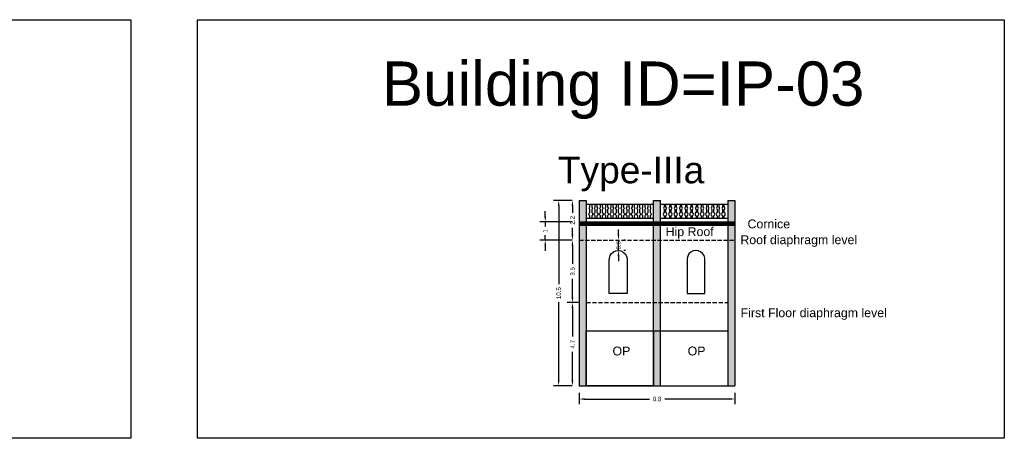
# Model space of a CAD drawing. Header units: metres. Extents: x 3416658 to 3417184, y -6712896 to -6712690.
# Tile 22 of 58: x 3416743 to 3416799, y -6712714 to -6712690. Entities that reach past the tile are written whole.
import ezdxf

# ---------------------------------------------------------------- set-up
doc = ezdxf.new("R2010")
doc.units = ezdxf.units.M
doc.linetypes.add('ACAD_ISO02W100', pattern=[15, 12, -3])
doc.layers.add('Dotted', color=7, linetype='ACAD_ISO02W100', plot=False)
doc.styles.get("Standard").update_dxf_attribs({"font": 'arial.ttf'})
doc.dimstyles.new('ISO-25', dxfattribs={"dimtxt": 0.25, "dimasz": 0.3, "dimexe": 0.3, "dimexo": 0.4, "dimgap": 0.2, "dimtad": 0, "dimdec": 1, "dimdsep": 46, "dimtxsty": 'Standard', "dimcen": 2.5, "dimadec": 0, "dimazin": 0, "dimtfac": 1, "dimtdec": 1, "dimtmove": 0, "dimatfit": 3, "dimfxl": 1, "dimarcsym": 0})

# ---------------------------------------------------------------- blocks, each defined once
blk = doc.blocks.new('*D18')
at = {"color": 0, "lineweight": -2, "transparency": 16777216}
for p, q in [((3416774.362, -6712700.3), (3416774.076, -6712700.3)), ((3416774.376, -6712700.6), (3416774.376, -6712700.991)), ((3416774.376, -6712702.239), (3416774.376, -6712701.848)), ((3416774.362, -6712702.539), (3416774.076, -6712702.539))]:
    blk.add_line(p, q, dxfattribs=at)
at = {"color": 0, "transparency": 16777216}
for points in [[(3416774.326, -6712700.6), (3416774.426, -6712700.6), (3416774.376, -6712700.3)], [(3416774.326, -6712702.239), (3416774.426, -6712702.239), (3416774.376, -6712702.539)]]:
    blk.add_solid(points, dxfattribs=at)
at = {"layer": 'Defpoints', "color": 0, "transparency": 16777216}
for p in [(3416774.376, -6712700.3), (3416774.762, -6712700.3), (3416774.762, -6712702.539)]:
    blk.add_point(p, dxfattribs=at)
at = {"color": 0, "transparency": 16777216, "insert": (3416774.376, -6712701.419), "char_height": 0.25, "attachment_point": 5, "rotation": 90}
blk.add_mtext('2.2', dxfattribs=at)
blk = doc.blocks.new('*D19')
at = {"color": 0, "lineweight": -2, "transparency": 16777216}
for p, q in [((3416774.762, -6712711.17), (3416774.762, -6712711.818)), ((3416775.062, -6712711.518), (3416778.734, -6712711.518)), ((3416783.262, -6712711.518), (3416779.59, -6712711.518)), ((3416783.562, -6712711.17), (3416783.562, -6712711.818))]:
    blk.add_line(p, q, dxfattribs=at)
at = {"color": 0, "transparency": 16777216}
for points in [[(3416775.062, -6712711.468), (3416775.062, -6712711.568), (3416774.762, -6712711.518)], [(3416783.262, -6712711.468), (3416783.262, -6712711.568), (3416783.562, -6712711.518)]]:
    blk.add_solid(points, dxfattribs=at)
at = {"layer": 'Defpoints', "color": 0, "transparency": 16777216}
for p in [(3416774.762, -6712710.77), (3416783.562, -6712710.77), (3416783.562, -6712711.518)]:
    blk.add_point(p, dxfattribs=at)
at = {"color": 0, "transparency": 16777216, "insert": (3416779.162, -6712711.518), "char_height": 0.25, "attachment_point": 5}
blk.add_mtext('8.8', dxfattribs=at)
blk = doc.blocks.new('*D20')
at = {"color": 0, "lineweight": -2, "transparency": 16777216}
for p, q in [((3416774.362, -6712700.3), (3416773.299, -6712700.3)), ((3416773.599, -6712700.6), (3416773.599, -6712705.021)), ((3416773.599, -6712710.47), (3416773.599, -6712706.049)), ((3416774.362, -6712710.77), (3416773.299, -6712710.77))]:
    blk.add_line(p, q, dxfattribs=at)
at = {"color": 0, "transparency": 16777216}
for points in [[(3416773.549, -6712700.6), (3416773.649, -6712700.6), (3416773.599, -6712700.3)], [(3416773.549, -6712710.47), (3416773.649, -6712710.47), (3416773.599, -6712710.77)]]:
    blk.add_solid(points, dxfattribs=at)
at = {"layer": 'Defpoints', "color": 0, "transparency": 16777216}
for p in [(3416773.599, -6712700.3), (3416774.762, -6712700.3), (3416774.762, -6712710.77)]:
    blk.add_point(p, dxfattribs=at)
at = {"color": 0, "transparency": 16777216, "insert": (3416773.599, -6712705.535), "char_height": 0.25, "attachment_point": 5, "rotation": 90}
blk.add_mtext('10.5', dxfattribs=at)
blk = doc.blocks.new('*D21')
at = {"color": 0, "lineweight": -2, "transparency": 16777216}
for p, q in [((3416774.762, -6712706.073), (3416774.076, -6712706.073)), ((3416774.376, -6712706.373), (3416774.376, -6712707.989)), ((3416774.376, -6712710.47), (3416774.376, -6712708.854)), ((3416774.362, -6712710.77), (3416774.076, -6712710.77))]:
    blk.add_line(p, q, dxfattribs=at)
at = {"color": 0, "transparency": 16777216}
for points in [[(3416774.326, -6712706.373), (3416774.426, -6712706.373), (3416774.376, -6712706.073)], [(3416774.326, -6712710.47), (3416774.426, -6712710.47), (3416774.376, -6712710.77)]]:
    blk.add_solid(points, dxfattribs=at)
at = {"layer": 'Defpoints', "color": 0, "transparency": 16777216}
for p in [(3416774.376, -6712706.073), (3416775.162, -6712706.073), (3416774.762, -6712710.77)]:
    blk.add_point(p, dxfattribs=at)
at = {"color": 0, "transparency": 16777216, "insert": (3416774.376, -6712708.421), "char_height": 0.25, "attachment_point": 5, "rotation": 90}
blk.add_mtext('4.7', dxfattribs=at)
blk = doc.blocks.new('*D22')
at = {"color": 0, "lineweight": -2, "transparency": 16777216}
for p, q in [((3416774.362, -6712702.539), (3416774.076, -6712702.539)), ((3416774.376, -6712702.839), (3416774.376, -6712703.877)), ((3416774.376, -6712705.773), (3416774.376, -6712704.734)), ((3416774.762, -6712706.073), (3416774.076, -6712706.073))]:
    blk.add_line(p, q, dxfattribs=at)
at = {"color": 0, "transparency": 16777216}
for points in [[(3416774.326, -6712702.839), (3416774.426, -6712702.839), (3416774.376, -6712702.539)], [(3416774.326, -6712705.773), (3416774.426, -6712705.773), (3416774.376, -6712706.073)]]:
    blk.add_solid(points, dxfattribs=at)
at = {"layer": 'Defpoints', "color": 0, "transparency": 16777216}
for p in [(3416774.376, -6712702.539), (3416774.762, -6712702.539), (3416775.162, -6712706.073)]:
    blk.add_point(p, dxfattribs=at)
at = {"color": 0, "transparency": 16777216, "insert": (3416774.376, -6712704.306), "char_height": 0.25, "attachment_point": 5, "rotation": 90}
blk.add_mtext('3.5', dxfattribs=at)
blk = doc.blocks.new('*D23')
at = {"color": 0, "lineweight": -2, "transparency": 16777216}
for p, q in [((3416776.98, -6712702.239), (3416776.98, -6712701.939)), ((3416776.98, -6712703.127), (3416776.98, -6712702.539)), ((3416777.38, -6712702.539), (3416777.28, -6712702.539)), ((3416777.38, -6712703.127), (3416777.28, -6712703.127)), ((3416776.98, -6712703.427), (3416776.98, -6712703.727))]:
    blk.add_line(p, q, dxfattribs=at)
at = {"color": 0, "transparency": 16777216}
for points in [[(3416776.93, -6712702.239), (3416777.03, -6712702.239), (3416776.98, -6712702.539)], [(3416776.93, -6712703.427), (3416777.03, -6712703.427), (3416776.98, -6712703.127)]]:
    blk.add_solid(points, dxfattribs=at)
at = {"layer": 'Defpoints', "color": 0, "transparency": 16777216}
for p in [(3416776.98, -6712702.539), (3416776.98, -6712702.539), (3416776.98, -6712703.127)]:
    blk.add_point(p, dxfattribs=at)
at = {"color": 0, "transparency": 16777216, "insert": (3416776.98, -6712702.833), "char_height": 0.25, "attachment_point": 5, "rotation": 90}
blk.add_mtext('0.6', dxfattribs=at)
blk = doc.blocks.new('*D118')
at = {"color": 0, "lineweight": -2, "transparency": 16777216}
for p, q in [((3416772.841, -6712701.2), (3416772.841, -6712700.9)), ((3416774.362, -6712701.5), (3416772.541, -6712701.5)), ((3416772.841, -6712701.5), (3416772.841, -6712701.773)), ((3416774.362, -6712702.539), (3416772.541, -6712702.539)), ((3416772.841, -6712702.539), (3416772.841, -6712702.265)), ((3416772.841, -6712702.839), (3416772.841, -6712703.139))]:
    blk.add_line(p, q, dxfattribs=at)
at = {"color": 0, "transparency": 16777216}
for points in [[(3416772.791, -6712701.2), (3416772.891, -6712701.2), (3416772.841, -6712701.5)], [(3416772.791, -6712702.839), (3416772.891, -6712702.839), (3416772.841, -6712702.539)]]:
    blk.add_solid(points, dxfattribs=at)
at = {"layer": 'Defpoints', "color": 0, "transparency": 16777216}
for p in [(3416772.841, -6712701.5), (3416774.762, -6712701.5), (3416774.762, -6712702.539)]:
    blk.add_point(p, dxfattribs=at)
at = {"color": 0, "transparency": 16777216, "insert": (3416772.841, -6712702.019), "char_height": 0.25, "attachment_point": 5, "rotation": 90}
blk.add_mtext('1', dxfattribs=at)

msp = doc.modelspace()

# ---------------------------------------------------------------- hatches: boundary and pattern name
h = msp.add_hatch(color=256)
h.dxf.hatch_style = 1
h.paths.add_polyline_path([(3416783.562, -6712702.539), (3416783.162, -6712702.539), (3416783.162, -6712706.67), (3416783.562, -6712706.67)])
h.paths.add_polyline_path([(3416783.562, -6712706.67), (3416783.162, -6712706.67), (3416783.162, -6712710.77), (3416783.562, -6712710.77)])
h.paths.add_polyline_path([(3416783.562, -6712701.7), (3416783.162, -6712701.7), (3416783.162, -6712702.539), (3416783.562, -6712702.539)])
h.paths.add_polyline_path([(3416783.562, -6712700.3), (3416783.162, -6712700.3), (3416783.162, -6712701.5), (3416783.562, -6712701.5)])
h.paths.add_polyline_path([(3416779.362, -6712701.7), (3416778.962, -6712701.7), (3416778.962, -6712702.539), (3416779.362, -6712702.539)])
h.paths.add_polyline_path([(3416779.362, -6712700.3), (3416778.962, -6712700.3), (3416778.962, -6712701.5), (3416779.362, -6712701.5)])
h.paths.add_polyline_path([(3416779.362, -6712702.539), (3416778.962, -6712702.539), (3416778.962, -6712706.67), (3416779.362, -6712706.67)])
h.paths.add_polyline_path([(3416779.362, -6712706.67), (3416778.962, -6712706.67), (3416778.962, -6712710.77), (3416779.362, -6712710.77)])
h.paths.add_polyline_path([(3416775.162, -6712706.67), (3416774.762, -6712706.67), (3416774.762, -6712710.77), (3416775.162, -6712710.77)])
h.paths.add_polyline_path([(3416775.162, -6712702.539), (3416774.762, -6712702.539), (3416774.762, -6712706.67), (3416775.162, -6712706.67)])
h.paths.add_polyline_path([(3416775.162, -6712701.7), (3416774.762, -6712701.7), (3416774.762, -6712702.539), (3416775.162, -6712702.539)])
h.paths.add_polyline_path([(3416775.162, -6712700.3), (3416774.762, -6712700.3), (3416774.762, -6712701.5), (3416775.162, -6712701.5)])
h = msp.add_hatch()
h.set_pattern_fill('ANSI32', color=256, scale=0.01)
h.set_pattern_definition([(45, (-10.36613, -1.5239), (-0.067351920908, 0.067351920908), []), (45, (-10.32123, -1.5239), (-0.067351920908, 0.067351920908), [])])
h.paths.add_polyline_path([(3416783.562, -6712701.7), (3416783.562, -6712701.5), (3416774.762, -6712701.5), (3416774.762, -6712701.7)])

# ---------------------------------------------------------------- linework, layer by layer
for p, q in [((3416774.762, -6712700.3), (3416774.762, -6712710.77)), ((3416775.162, -6712700.3), (3416775.162, -6712701.5)), ((3416783.162, -6712700.3), (3416783.162, -6712701.5)), ((3416783.562, -6712700.3), (3416783.562, -6712710.77)), ((3416775.162, -6712701.7), (3416775.162, -6712710.77)), ((3416783.162, -6712701.7), (3416783.162, -6712710.77)), ((3416775.162, -6712707.67), (3416783.162, -6712707.67)), ((3416774.762, -6712710.77), (3416783.562, -6712710.77))]:
    msp.add_line(p, q)
for points in [[(3416703.821, -6712690.082), (3416749.419, -6712690.082), (3416749.419, -6712713.738), (3416703.821, -6712713.738)], [(3416753.187, -6712690.082), (3416798.785, -6712690.082), (3416798.785, -6712713.738), (3416753.187, -6712713.738)], [(3416775.162, -6712707.67), (3416778.962, -6712707.67), (3416778.962, -6712710.77), (3416775.162, -6712710.77)]]:
    msp.add_lwpolyline(points, close=True)
for points in [[(3416774.762, -6712700.3), (3416775.162, -6712700.3)], [(3416778.962, -6712700.3), (3416779.362, -6712700.3)], [(3416778.962, -6712701.5), (3416778.962, -6712700.3)], [(3416779.362, -6712701.5), (3416779.362, -6712700.3)], [(3416783.162, -6712700.3), (3416783.562, -6712700.3)], [(3416775.162, -6712700.5), (3416778.962, -6712700.5)], [(3416779.362, -6712700.5), (3416783.162, -6712700.5)], [(3416774.762, -6712701.5), (3416783.562, -6712701.5)], [(3416775.162, -6712701.3), (3416778.962, -6712701.3)], [(3416779.362, -6712701.3), (3416783.162, -6712701.3)], [(3416774.762, -6712701.7), (3416783.562, -6712701.7)], [(3416778.962, -6712710.77), (3416778.962, -6712701.7)], [(3416779.362, -6712710.77), (3416779.362, -6712701.7)]]:
    msp.add_lwpolyline(points)
for points in [[(3416775.364, -6712701.3), (3416775.364, -6712701.17, -0.59952), (3416775.364, -6712700.983), (3416775.364, -6712700.803, -0.504557), (3416775.364, -6712700.668), (3416775.364, -6712700.5)], [(3416775.464, -6712700.5), (3416775.464, -6712700.668, -0.504557), (3416775.464, -6712700.803), (3416775.464, -6712700.983, -0.59952), (3416775.464, -6712701.17), (3416775.464, -6712701.3)], [(3416775.664, -6712701.3), (3416775.664, -6712701.17, -0.59952), (3416775.664, -6712700.983), (3416775.664, -6712700.803, -0.504557), (3416775.664, -6712700.668), (3416775.664, -6712700.5)], [(3416775.764, -6712700.5), (3416775.764, -6712700.668, -0.504557), (3416775.764, -6712700.803), (3416775.764, -6712700.983, -0.59952), (3416775.764, -6712701.17), (3416775.764, -6712701.3)], [(3416775.964, -6712701.3), (3416775.964, -6712701.17, -0.59952), (3416775.964, -6712700.983), (3416775.964, -6712700.803, -0.504557), (3416775.964, -6712700.668), (3416775.964, -6712700.5)], [(3416776.064, -6712700.5), (3416776.064, -6712700.668, -0.504557), (3416776.064, -6712700.803), (3416776.064, -6712700.983, -0.59952), (3416776.064, -6712701.17), (3416776.064, -6712701.3)], [(3416776.264, -6712701.3), (3416776.264, -6712701.17, -0.59952), (3416776.264, -6712700.983), (3416776.264, -6712700.803, -0.504557), (3416776.264, -6712700.668), (3416776.264, -6712700.5)], [(3416776.364, -6712700.5), (3416776.364, -6712700.668, -0.504557), (3416776.364, -6712700.803), (3416776.364, -6712700.983, -0.59952), (3416776.364, -6712701.17), (3416776.364, -6712701.3)], [(3416776.564, -6712701.3), (3416776.564, -6712701.17, -0.59952), (3416776.564, -6712700.983), (3416776.564, -6712700.803, -0.504557), (3416776.564, -6712700.668), (3416776.564, -6712700.5)], [(3416776.664, -6712700.5), (3416776.664, -6712700.668, -0.504557), (3416776.664, -6712700.803), (3416776.664, -6712700.983, -0.59952), (3416776.664, -6712701.17), (3416776.664, -6712701.3)], [(3416776.864, -6712701.3), (3416776.864, -6712701.17, -0.59952), (3416776.864, -6712700.983), (3416776.864, -6712700.803, -0.504557), (3416776.864, -6712700.668), (3416776.864, -6712700.5)], [(3416776.964, -6712700.5), (3416776.964, -6712700.668, -0.504557), (3416776.964, -6712700.803), (3416776.964, -6712700.983, -0.59952), (3416776.964, -6712701.17), (3416776.964, -6712701.3)], [(3416777.164, -6712701.3), (3416777.164, -6712701.17, -0.59952), (3416777.164, -6712700.983), (3416777.164, -6712700.803, -0.504557), (3416777.164, -6712700.668), (3416777.164, -6712700.5)], [(3416777.264, -6712700.5), (3416777.264, -6712700.668, -0.504557), (3416777.264, -6712700.803), (3416777.264, -6712700.983, -0.59952), (3416777.264, -6712701.17), (3416777.264, -6712701.3)], [(3416777.464, -6712701.3), (3416777.464, -6712701.17, -0.59952), (3416777.464, -6712700.983), (3416777.464, -6712700.803, -0.504557), (3416777.464, -6712700.668), (3416777.464, -6712700.5)], [(3416777.564, -6712700.5), (3416777.564, -6712700.668, -0.504557), (3416777.564, -6712700.803), (3416777.564, -6712700.983, -0.59952), (3416777.564, -6712701.17), (3416777.564, -6712701.3)], [(3416777.764, -6712701.3), (3416777.764, -6712701.17, -0.59952), (3416777.764, -6712700.983), (3416777.764, -6712700.803, -0.504557), (3416777.764, -6712700.668), (3416777.764, -6712700.5)], [(3416777.864, -6712700.5), (3416777.864, -6712700.668, -0.504557), (3416777.864, -6712700.803), (3416777.864, -6712700.983, -0.59952), (3416777.864, -6712701.17), (3416777.864, -6712701.3)], [(3416778.064, -6712701.3), (3416778.064, -6712701.17, -0.59952), (3416778.064, -6712700.983), (3416778.064, -6712700.803, -0.504557), (3416778.064, -6712700.668), (3416778.064, -6712700.5)], [(3416778.164, -6712700.5), (3416778.164, -6712700.668, -0.504557), (3416778.164, -6712700.803), (3416778.164, -6712700.983, -0.59952), (3416778.164, -6712701.17), (3416778.164, -6712701.3)], [(3416778.364, -6712701.3), (3416778.364, -6712701.17, -0.59952), (3416778.364, -6712700.983), (3416778.364, -6712700.803, -0.504557), (3416778.364, -6712700.668), (3416778.364, -6712700.5)], [(3416778.464, -6712700.5), (3416778.464, -6712700.668, -0.504557), (3416778.464, -6712700.803), (3416778.464, -6712700.983, -0.59952), (3416778.464, -6712701.17), (3416778.464, -6712701.3)], [(3416778.664, -6712701.3), (3416778.664, -6712701.17, -0.59952), (3416778.664, -6712700.983), (3416778.664, -6712700.803, -0.504557), (3416778.664, -6712700.668), (3416778.664, -6712700.5)], [(3416778.764, -6712700.5), (3416778.764, -6712700.668, -0.504557), (3416778.764, -6712700.803), (3416778.764, -6712700.983, -0.59952), (3416778.764, -6712701.17), (3416778.764, -6712701.3)], [(3416779.561, -6712700.5), (3416779.561, -6712700.668, 0.504557), (3416779.561, -6712700.803), (3416779.561, -6712700.983, 0.59952), (3416779.561, -6712701.17), (3416779.561, -6712701.3)], [(3416779.661, -6712701.3), (3416779.661, -6712701.17, 0.59952), (3416779.661, -6712700.983), (3416779.661, -6712700.803, 0.504557), (3416779.661, -6712700.668), (3416779.661, -6712700.5)], [(3416779.861, -6712700.5), (3416779.861, -6712700.668, 0.504557), (3416779.861, -6712700.803), (3416779.861, -6712700.983, 0.59952), (3416779.861, -6712701.17), (3416779.861, -6712701.3)], [(3416779.961, -6712701.3), (3416779.961, -6712701.17, 0.59952), (3416779.961, -6712700.983), (3416779.961, -6712700.803, 0.504557), (3416779.961, -6712700.668), (3416779.961, -6712700.5)], [(3416780.161, -6712700.5), (3416780.161, -6712700.668, 0.504557), (3416780.161, -6712700.803), (3416780.161, -6712700.983, 0.59952), (3416780.161, -6712701.17), (3416780.161, -6712701.3)], [(3416780.261, -6712701.3), (3416780.261, -6712701.17, 0.59952), (3416780.261, -6712700.983), (3416780.261, -6712700.803, 0.504557), (3416780.261, -6712700.668), (3416780.261, -6712700.5)], [(3416780.461, -6712700.5), (3416780.461, -6712700.668, 0.504557), (3416780.461, -6712700.803), (3416780.461, -6712700.983, 0.59952), (3416780.461, -6712701.17), (3416780.461, -6712701.3)], [(3416780.561, -6712701.3), (3416780.561, -6712701.17, 0.59952), (3416780.561, -6712700.983), (3416780.561, -6712700.803, 0.504557), (3416780.561, -6712700.668), (3416780.561, -6712700.5)], [(3416780.761, -6712700.5), (3416780.761, -6712700.668, 0.504557), (3416780.761, -6712700.803), (3416780.761, -6712700.983, 0.59952), (3416780.761, -6712701.17), (3416780.761, -6712701.3)], [(3416780.861, -6712701.3), (3416780.861, -6712701.17, 0.59952), (3416780.861, -6712700.983), (3416780.861, -6712700.803, 0.504557), (3416780.861, -6712700.668), (3416780.861, -6712700.5)], [(3416781.061, -6712700.5), (3416781.061, -6712700.668, 0.504557), (3416781.061, -6712700.803), (3416781.061, -6712700.983, 0.59952), (3416781.061, -6712701.17), (3416781.061, -6712701.3)], [(3416781.161, -6712701.3), (3416781.161, -6712701.17, 0.59952), (3416781.161, -6712700.983), (3416781.161, -6712700.803, 0.504557), (3416781.161, -6712700.668), (3416781.161, -6712700.5)], [(3416781.361, -6712700.5), (3416781.361, -6712700.668, 0.504557), (3416781.361, -6712700.803), (3416781.361, -6712700.983, 0.59952), (3416781.361, -6712701.17), (3416781.361, -6712701.3)], [(3416781.461, -6712701.3), (3416781.461, -6712701.17, 0.59952), (3416781.461, -6712700.983), (3416781.461, -6712700.803, 0.504557), (3416781.461, -6712700.668), (3416781.461, -6712700.5)], [(3416781.661, -6712700.5), (3416781.661, -6712700.668, 0.504557), (3416781.661, -6712700.803), (3416781.661, -6712700.983, 0.59952), (3416781.661, -6712701.17), (3416781.661, -6712701.3)], [(3416781.761, -6712701.3), (3416781.761, -6712701.17, 0.59952), (3416781.761, -6712700.983), (3416781.761, -6712700.803, 0.504557), (3416781.761, -6712700.668), (3416781.761, -6712700.5)], [(3416781.961, -6712700.5), (3416781.961, -6712700.668, 0.504557), (3416781.961, -6712700.803), (3416781.961, -6712700.983, 0.59952), (3416781.961, -6712701.17), (3416781.961, -6712701.3)], [(3416782.061, -6712701.3), (3416782.061, -6712701.17, 0.59952), (3416782.061, -6712700.983), (3416782.061, -6712700.803, 0.504557), (3416782.061, -6712700.668), (3416782.061, -6712700.5)], [(3416782.261, -6712700.5), (3416782.261, -6712700.668, 0.504557), (3416782.261, -6712700.803), (3416782.261, -6712700.983, 0.59952), (3416782.261, -6712701.17), (3416782.261, -6712701.3)], [(3416782.361, -6712701.3), (3416782.361, -6712701.17, 0.59952), (3416782.361, -6712700.983), (3416782.361, -6712700.803, 0.504557), (3416782.361, -6712700.668), (3416782.361, -6712700.5)], [(3416782.561, -6712700.5), (3416782.561, -6712700.668, 0.504557), (3416782.561, -6712700.803), (3416782.561, -6712700.983, 0.59952), (3416782.561, -6712701.17), (3416782.561, -6712701.3)], [(3416782.661, -6712701.3), (3416782.661, -6712701.17, 0.59952), (3416782.661, -6712700.983), (3416782.661, -6712700.803, 0.504557), (3416782.661, -6712700.668), (3416782.661, -6712700.5)], [(3416782.861, -6712700.5), (3416782.861, -6712700.668, 0.504557), (3416782.861, -6712700.803), (3416782.861, -6712700.983, 0.59952), (3416782.861, -6712701.17), (3416782.861, -6712701.3)], [(3416782.961, -6712701.3), (3416782.961, -6712701.17, 0.59952), (3416782.961, -6712700.983), (3416782.961, -6712700.803, 0.504557), (3416782.961, -6712700.668), (3416782.961, -6712700.5)], [(3416777.462, -6712705.555), (3416776.462, -6712705.555), (3416776.462, -6712703.696, -1.169106), (3416777.462, -6712703.726), (3416777.462, -6712705.555)], [(3416780.862, -6712705.555), (3416781.862, -6712705.555), (3416781.862, -6712703.696, 1.169106), (3416780.862, -6712703.726), (3416780.862, -6712705.555)]]:
    msp.add_lwpolyline(points, format="xyb")
at = {"layer": 'Dotted', "ltscale": 0.02}
for points in [[(3416774.762, -6712702.539), (3416783.562, -6712702.539)], [(3416775.162, -6712706.073), (3416783.162, -6712706.073)]]:
    msp.add_lwpolyline(points, dxfattribs=at)

# ---------------------------------------------------------------- texts
at = {"attachment_point": 1}
for s, heights, insert, char_height in [('Building ID=IP-03', [0.517], (3416763.606, -6712692.443), 2.5), ('Type-IIIa  ', [0.517], (3416773.559, -6712697.829), 1.5), ('Cornice', [0], (3416784.272, -6712701.373), 0.5), ('Hip Roof', [0], (3416779.643, -6712701.81), 0.5), ('Roof diaphragm level ', [0], (3416783.868, -6712702.269), 0.5), ('\\pxt6;First Floor diaphragm level', [0], (3416783.881, -6712706.393), 0.5), ('OP', [0], (3416776.641, -6712708.555), 0.5), ('OP', [0], (3416780.888, -6712708.555), 0.5)]:
    msp.add_mtext_dynamic_manual_height_columns(s, width=67.86454, gutter_width=12.5, heights=heights, dxfattribs=dict(at, insert=insert, char_height=char_height))

# ---------------------------------------------------------------- dimensions: what is measured, and where the dimension line sits
for base, p1, p2, picture, middle in [((3416773.599, -6712700.3), (3416774.762, -6712710.77), (3416774.762, -6712700.3), '*D20', (3416773.599, -6712705.535)), ((3416774.376, -6712700.3), (3416774.762, -6712702.539), (3416774.762, -6712700.3), '*D18', (3416774.376, -6712701.419)), ((3416774.376, -6712706.073), (3416774.762, -6712710.77), (3416775.162, -6712706.073), '*D21', (3416774.376, -6712708.421))]:
    dim = msp.add_linear_dim(base=base, p1=p1, p2=p2, angle=90, dimstyle='ISO-25')
    dim.commit()
    dim.dimension.update_dxf_attribs({"geometry": picture, "text_midpoint": middle})
for base, p1, p2, picture, middle in [((3416772.841, -6712701.5), (3416774.762, -6712702.539), (3416774.762, -6712701.5), '*D118', (3416772.841, -6712702.019)), ((3416776.98, -6712702.539), (3416776.98, -6712703.127), (3416776.98, -6712702.539), '*D23', (3416776.98, -6712702.833))]:
    dim = msp.add_linear_dim(base=base, p1=p1, p2=p2, angle=90, dimstyle='ISO-25')
    dim.commit()
    dim.dimension.update_dxf_attribs({"geometry": picture, "text_midpoint": middle, "dimtype": 160})
dim = msp.add_linear_dim(base=(3416774.376, -6712702.539), p1=(3416775.162, -6712706.073), p2=(3416774.762, -6712702.539), angle=90, dimstyle='ISO-25', override={"dimtmove": 1})
dim.commit()
dim.dimension.update_dxf_attribs({"geometry": '*D22', "text_midpoint": (3416774.376, -6712704.306)})
dim = msp.add_linear_dim(base=(3416783.562, -6712711.518), p1=(3416774.762, -6712710.77), p2=(3416783.562, -6712710.77), dimstyle='ISO-25')
dim.commit()
dim.dimension.update_dxf_attribs({"geometry": '*D19', "text_midpoint": (3416779.162, -6712711.518)})

doc.saveas('drawing.dxf')
